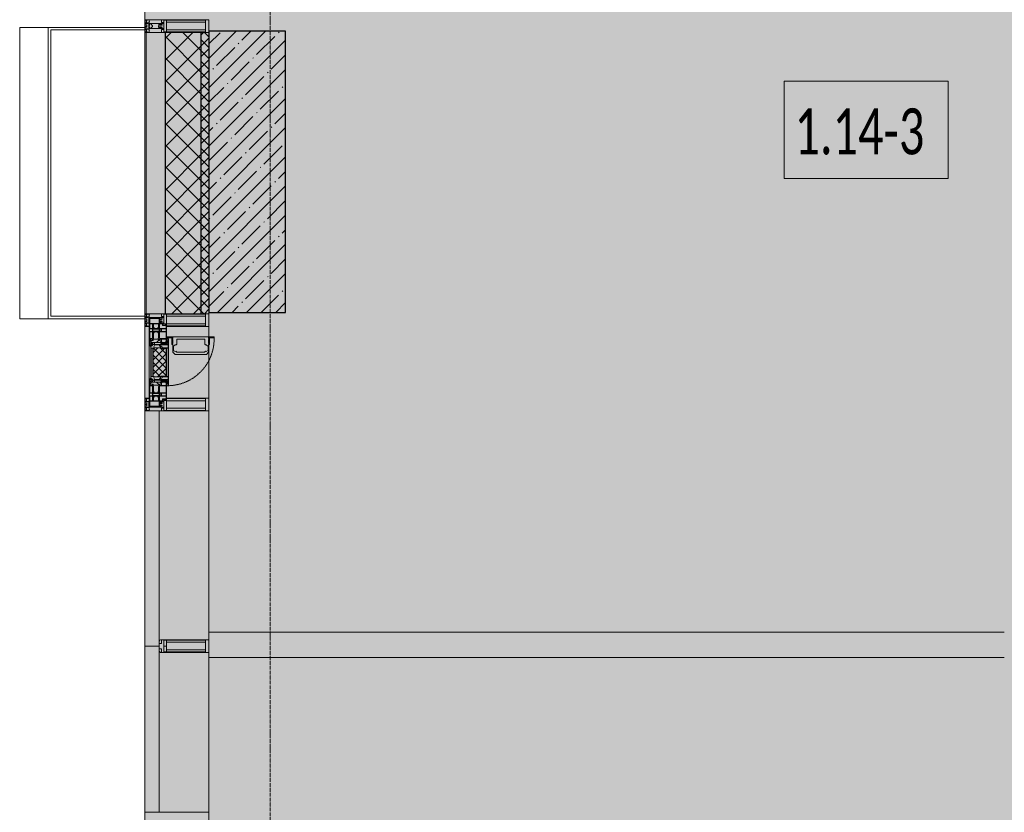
# Model space of a CAD drawing. Header units: millimetres. Extents: x -88210283 to 7466349, y -86687 to 22351.
# Tile 7 of 256: x 34938 to 38788, y -45584 to -42484. Entities that reach past the tile are written whole.
import ezdxf

# ---------------------------------------------------------------- set-up
doc = ezdxf.new("R2010")
doc.units = ezdxf.units.MM
doc.linetypes.add('-D1-02х01', pattern=[3, 2, -1])
doc.linetypes.add('-D1d1-15x02', pattern=[19, 15, -2, 0, -2])
for name, color, linetype, lineweight in [('_0', 7, 'Continuous', 13), ('A-010-A_ROOM', 7, 'Continuous', 18), ('A-200-M_WALL', 7, 'Continuous', 5), ('A-200-M_WALL_INT', 7, 'Continuous', 5), ('A-200-M_WALL_PAT', 7, 'Continuous', 5), ('A-214-M_CURT_WALL', 7, 'Continuous', 5), ('A-215-M_CURT_PANEL', 7, 'Continuous', 5), ('A-280-M_COLUMN', 7, 'Continuous', 5), ('A-314-M_WINDOW', 7, 'Continuous', 5), ('S-280-M_COLUMN', 7, 'Continuous', 5), ('Z-060-M_DETAIL', 7, 'Continuous', 5), ('Оси', 7, 'Continuous', 5)]:
    doc.layers.add(name, color=color, linetype=linetype, lineweight=lineweight)
doc.styles.add('Calibri Light_2', font='Calibri light.ttf', dxfattribs={"width": 0.7, "height": 250})

# ---------------------------------------------------------------- blocks, each defined once
blk = doc.blocks.new('System Panel - A_PAN_Glass-4480912-50_AS_Plan_15')
at = {"layer": 'A-215-M_CURT_PANEL'}
for p, q in [((446, 55), (-460, 55)), ((-460, 55), (-460, 0)), ((460, 0), (460, 55)), ((-460, 0), (460, 0))]:
    blk.add_line(p, q, dxfattribs=at)
blk = doc.blocks.new('Rectangular Mullion - R_StandardFrame_50Wx250H-3737734-50_AS_Plan_15')
at = {"layer": 'A-214-M_CURT_WALL'}
blk.add_line((-500, 4100), (-500, 4965), dxfattribs=at)
blk = doc.blocks.new('Rectangular Mullion - 50Wx250H-V4-50_AS_Plan_15')
at = {"layer": 'Z-060-M_DETAIL'}
for p, q in [((-25, 84), (-25, 250)), ((-25, 250), (0, 250)), ((-23, 237.3), (0, 237.3)), ((-23, 237.3), (-23, 84)), ((-14.9, 84), (-14.9, 237.3)), ((25, 250), (0, 250)), ((23, 237.3), (0, 237.3)), ((14.9, 84), (14.9, 237.3)), ((23, 237.3), (23, 73.6)), ((25, 65.2), (25, 250)), ((0, 84), (-15, 84)), ((0, 84), (23, 84)), ((-0.5, 73.6), (-15, 73.6)), ((-10, 71.3), (-12, 71.3)), ((-10, 57.4), (-10, 71.3)), ((-7, 65.2), (-5.9, 67.3)), ((-7, 65.2), (-7, 57)), ((-4.1, 67.3), (-5.9, 67.3)), ((-4.1, 67.3), (-2.9, 65.1)), ((-2.9, 65.1), (-2.9, 57)), ((0.5, 73.6), (23, 73.6)), ((4.1, 67.3), (2.9, 65.1)), ((2.9, 65.1), (2.9, 57)), ((4.1, 67.3), (5.9, 67.3)), ((7, 65.2), (5.9, 67.3)), ((7, 65.2), (7, 54.7)), ((8.7, 53), (7, 54.7)), ((8.7, 53), (10, 53)), ((10, 71.3), (14, 71.3)), ((10, 53), (10, 71.3)), ((10, 53), (10, 17)), ((14, 71.3), (14, 65.2)), ((14, 65.2), (25, 65.2)), ((-23.8, 14.6), (-25, 14.2)), ((-25, 0), (-25, 14.2)), ((-23.8, 17), (-23.8, 14.6)), ((-22.5, 10.6), (-23.8, 14.6)), ((-22.5, 10.6), (-23.7, 9.9)), ((-23.7, 1.3), (-23.7, 9.9)), ((-23.7, 1.3), (-11.8, 1.3)), ((-23.2, 10.2), (-22.5, 8)), ((-22.5, 8), (-22.5, 4.5)), ((-21.3, 4.5), (-22.5, 4.5)), ((-22.3, 17), (-22.3, 16)), ((-22.3, 16), (-21.3, 16)), ((-19.9, 17), (-21.3, 16)), ((-21.3, 4.5), (-21.3, 6.5)), ((-21.3, 6.5), (-14.2, 6.5)), ((-7.4, 16.6), (-18.4, 16.6)), ((-14.2, 6.5), (-14.2, 4.5)), ((-13.2, 4.5), (-14.2, 4.5)), ((-13.2, 4.5), (-12.2, 7.2)), ((-12.7, 7.6), (-11.3, 11.4)), ((-12.7, 7.6), (-11.8, 6.9)), ((-12.2, 9), (-12.2, 14.8)), ((-12.2, 14.8), (0, 14.8)), ((-11.8, 1.3), (-11.8, 6.9)), ((-10.5, 11.2), (-11.3, 11.4)), ((-10.5, 1.5), (-10.5, 11.2)), ((-4.8, 1.5), (-10.5, 1.5)), ((0, 8), (-4.8, 8)), ((-4.8, 1.5), (-4.8, 8)), ((-2.6, 16.8), (0, 16.8)), ((2.6, 16.8), (0, 16.8)), ((0, 14.8), (0, 16.8)), ((0, 14.8), (0, 16.8)), ((12.2, 14.8), (0, 14.8)), ((0, 0), (0, 8)), ((0, 8), (4.8, 8)), ((0, 0), (0, 8)), ((4.8, 1.5), (4.8, 8)), ((4.8, 1.5), (10.5, 1.5)), ((8.5, 23), (6, 25.5)), ((6, 18), (7.4, 18)), ((7.4, 18), (7.4, 16.6)), ((7.4, 16.6), (18.4, 16.6)), ((7.5, 18.5), (8.5, 18.5)), ((7.5, 17), (7.5, 18.5)), ((10, 17), (7.5, 17)), ((8.5, 18.5), (8.5, 23)), ((10.5, 11.2), (11.3, 11.4)), ((10.5, 1.5), (10.5, 11.2)), ((12.7, 7.6), (11.3, 11.4)), ((12.7, 7.6), (11.8, 6.9)), ((11.8, 1.3), (11.8, 6.9)), ((23.7, 1.3), (11.8, 1.3)), ((12.2, 9), (12.2, 14.8)), ((13.2, 4.5), (12.2, 7.2)), ((13.2, 4.5), (14.2, 4.5)), ((21.3, 6.5), (14.2, 6.5)), ((14.2, 6.5), (14.2, 4.5)), ((18.4, 16.6), (19, 17.6)), ((19, 17.6), (21.3, 16)), ((22.3, 16), (21.3, 16)), ((21.3, 4.5), (21.3, 6.5)), ((21.3, 4.5), (22.5, 4.5)), ((22.3, 17), (22.3, 16)), ((22.3, 17), (23.8, 17)), ((22.5, 10.6), (23.8, 14.6)), ((22.5, 10.6), (23.7, 9.9)), ((23.2, 10.2), (22.5, 8)), ((22.5, 8), (22.5, 4.5)), ((23.7, 1.3), (23.7, 9.9)), ((23.8, 17), (23.8, 14.6)), ((23.8, 14.6), (25, 14.2)), ((25, 0), (25, 14.2)), ((-25, 0), (0, 0)), ((25, 0), (0, 0))]:
    blk.add_line(p, q, dxfattribs=at)
for centre, start, end in [((-0.5, 73.1), 360, 90), ((0.5, 73.1), 90, 180)]:
    blk.add_arc(centre, 0.5, start, end, dxfattribs=at)
blk = doc.blocks.new('Rectangular Mullion - R_StandardFrame_50Wx250H-4482442-50_AS_Plan_15')
at = {"layer": 'A-214-M_CURT_WALL', "lineweight": 9}
for p, q in [((-25, -17), (-25, 0)), ((-25, 0), (25, 0)), ((25, 0), (25, -250)), ((-25, -250), (-25, -84)), ((25, -250), (-25, -250))]:
    blk.add_line(p, q, dxfattribs=at)
blk = doc.blocks.new('A_PAN_Створка - 383мм-V13-50_AS_Plan_15')
at = {"layer": 'A-215-M_CURT_PANEL'}
h = blk.add_hatch(dxfattribs=at)
h.set_pattern_fill('FP_13', color=256, style=0, pattern_type=2)
h.set_pattern_definition([(315, (-5155.019, -750), (14.142136, 14.142136), []), (45, (-5155.019, -750), (-14.142136, 14.142136), [])])
h.paths.add_polyline_path([(-57.2, -60.8), (-54.6, -63.4), (-53.6, -82.7), (54.6, -81.8), (54.6, -63.4), (57.2, -60.8), (57.2, -36.4), (54.9, -34.1), (54.5, -31.8), (-54.5, -31.8), (-54.9, -34.1), (-57.2, -36.4)])
at = {"layer": 'A-314-M_WINDOW'}
for p, q in [((-67.9, -17), (-171, -17)), ((-171, -17), (-171, -57)), ((-171, -18.5), (-153.5, -18.5)), ((-153.5, -18.5), (-152, -20)), ((-152, -20), (-152, -73.5)), ((-150.5, -17), (-150.5, -29.4)), ((-132.4, -18.6), (-150.5, -18.6)), ((-150.5, -29.4), (-132.4, -29.4)), ((-150.5, -33.6), (-150.5, -68)), ((-136.3, -33.6), (-150.5, -33.6)), ((-137.2, -31), (-135.8, -35)), ((-132.5, -31), (-137.2, -31)), ((-132.1, -36.8), (-135.8, -35)), ((-132.5, -31.9), (-133.4, -33.7)), ((-133.4, -33.7), (-130.1, -35.3)), ((-132.5, -31.9), (-132.5, -31)), ((-132.4, -29.4), (-132.4, -18.6)), ((-132.1, -49), (-132.1, -36.8)), ((-131, -18.2), (-131, -29.5)), ((-120.8, -18.2), (-131, -18.2)), ((-131, -29.5), (-120.8, -29.5)), ((-131, -30.9), (-131, -33)), ((-120.8, -30.9), (-131, -30.9)), ((-129.4, -34.6), (-131, -33)), ((-130.1, -35.3), (-129.4, -34.6)), ((-130.1, -35.3), (-130.1, -50.4)), ((-122.4, -34.6), (-120.8, -33)), ((-121.7, -35.3), (-122.4, -34.6)), ((-118.4, -33.7), (-121.7, -35.3)), ((-121.7, -35.3), (-121.7, -50.4)), ((-120.8, -18.2), (-120.8, -29.5)), ((-120.8, -30.9), (-120.8, -33)), ((-119.7, -36.8), (-115.9, -35)), ((-119.7, -49), (-119.7, -36.8)), ((-119.3, -18.6), (-92.5, -18.6)), ((-119.3, -29.4), (-119.3, -18.6)), ((-92.5, -29.4), (-119.3, -29.4)), ((-119.3, -31), (-114.6, -31)), ((-119.3, -31.9), (-119.3, -31)), ((-119.3, -31.9), (-118.4, -33.7)), ((-114.6, -31), (-115.9, -35)), ((-94.1, -33.5), (-115.4, -33.5)), ((-89.9, -35.1), (-94.1, -33.5)), ((-92.5, -18.6), (-92.5, -29.4)), ((-90.8, -18.5), (-90.8, -29.4)), ((-87.3, -18.5), (-90.8, -18.5)), ((-90.8, -29.4), (-85.9, -29.4)), ((-89.9, -32.5), (-89.9, -35.1)), ((-85.9, -32.5), (-89.9, -32.5)), ((-89.9, -35.1), (-89.9, -50.9)), ((-87.3, -20.4), (-87.3, -18.5)), ((-87.3, -20.4), (-87.3, -21.9)), ((-84.8, -20.4), (-87.3, -20.4)), ((-87.3, -21.9), (-85.9, -21.9)), ((-85.9, -18.2), (-85.9, -20.4)), ((-75.9, -18.2), (-85.9, -18.2)), ((-85.9, -21.9), (-85.9, -29.4)), ((-85.9, -29.4), (-85.9, -32.5)), ((-83.4, -20.4), (-84.8, -20.4)), ((-70, -33.8), (-83.4, -20.4)), ((-78, -84), (-78, -23.5)), ((-78, -23.5), (-67.9, -23.5)), ((-78, -36.8), (-70, -36.8)), ((-78, -45.6), (-78, -36.8)), ((-75.9, -21.5), (-75.9, -18.2)), ((-75.9, -21.5), (-75.9, -23.5)), ((-74.9, -21.5), (-75.9, -21.5)), ((-75.9, -23.5), (-73, -23.5)), ((-74.9, -17.9), (-74.9, -21.5)), ((-68.9, -17.9), (-74.9, -17.9)), ((-67.2, -29.3), (-73, -23.5)), ((-61.4, -23.5), (-70, -32.1)), ((-70, -32.1), (-70, -62.5)), ((-70, -36.8), (-70, -33.8)), ((-68.9, -21.5), (-68.9, -17.9)), ((-67.9, -21.5), (-68.9, -21.5)), ((67.9, -17), (-67.9, -17)), ((-61.4, -23.5), (-67.9, -17)), ((-67.9, -17), (-67.9, -23.5)), ((-67.9, -17), (67.9, -17)), ((-67.9, -21.5), (-67.9, -23.5)), ((-67.9, -23.5), (-64.6, -26.8)), ((-67.9, -23.5), (-64.6, -26.8)), ((-64.6, -26.8), (-67.2, -29.3)), ((-64.6, -26.8), (-61.4, -23.5)), ((61.4, -23.5), (-61.4, -23.5)), ((67.9, -17), (61.4, -23.5)), ((70, -32.1), (61.4, -23.5)), ((61.4, -23.5), (64.6, -26.8)), ((67.9, -23.5), (64.6, -26.8)), ((64.6, -26.8), (67.9, -23.5)), ((64.6, -26.8), (67.2, -29.3)), ((67.2, -29.3), (73, -23.5)), ((67.9, -23.5), (67.9, -17)), ((171, -17), (67.9, -17)), ((67.9, -21.5), (67.9, -23.5)), ((67.9, -21.5), (68.9, -21.5)), ((67.9, -23.5), (78, -23.5)), ((68.9, -17.9), (74.9, -17.9)), ((68.9, -21.5), (68.9, -17.9)), ((70, -33.8), (83.4, -20.4)), ((70, -62.5), (70, -32.1)), ((70, -36.8), (70, -33.8)), ((78, -36.8), (70, -36.8)), ((75.9, -23.5), (73, -23.5)), ((74.9, -17.9), (74.9, -21.5)), ((74.9, -21.5), (75.9, -21.5)), ((75.9, -18.2), (85.9, -18.2)), ((75.9, -21.5), (75.9, -18.2)), ((75.9, -21.5), (75.9, -23.5)), ((78, -23.5), (78, -84)), ((78, -45.6), (78, -36.8)), ((83.4, -20.4), (84.8, -20.4)), ((84.8, -20.4), (87.3, -20.4)), ((85.9, -18.2), (85.9, -20.4)), ((85.9, -21.9), (85.9, -29.4)), ((87.3, -21.9), (85.9, -21.9)), ((85.9, -29.4), (85.9, -32.5)), ((90.8, -29.4), (85.9, -29.4)), ((85.9, -32.5), (89.9, -32.5)), ((87.3, -18.5), (90.8, -18.5)), ((87.3, -20.4), (87.3, -18.5)), ((87.3, -20.4), (87.3, -21.9)), ((89.9, -32.5), (89.9, -35.1)), ((89.9, -35.1), (94.1, -33.5)), ((89.9, -35.1), (89.9, -50.9)), ((90.8, -18.5), (90.8, -29.4)), ((92.5, -18.6), (92.5, -29.4)), ((119.3, -18.6), (92.5, -18.6)), ((92.5, -29.4), (119.3, -29.4)), ((94.1, -33.5), (115.4, -33.5)), ((114.6, -31), (115.9, -35)), ((119.3, -31), (114.6, -31)), ((119.7, -36.8), (115.9, -35)), ((119.3, -31.9), (118.4, -33.7)), ((118.4, -33.7), (121.7, -35.3)), ((119.3, -29.4), (119.3, -18.6)), ((119.3, -31.9), (119.3, -31)), ((119.7, -49), (119.7, -36.8)), ((120.8, -18.2), (120.8, -29.5)), ((120.8, -18.2), (131, -18.2)), ((131, -29.5), (120.8, -29.5)), ((120.8, -30.9), (120.8, -33)), ((120.8, -30.9), (131, -30.9)), ((122.4, -34.6), (120.8, -33)), ((121.7, -35.3), (122.4, -34.6)), ((121.7, -35.3), (121.7, -50.4)), ((129.4, -34.6), (131, -33)), ((130.1, -35.3), (129.4, -34.6)), ((133.4, -33.7), (130.1, -35.3)), ((130.1, -35.3), (130.1, -50.4)), ((131, -18.2), (131, -29.5)), ((131, -30.9), (131, -33)), ((132.1, -36.8), (135.8, -35)), ((132.1, -49), (132.1, -36.8)), ((132.4, -18.6), (150.5, -18.6)), ((132.4, -29.4), (132.4, -18.6)), ((150.5, -29.4), (132.4, -29.4)), ((132.5, -31), (137.2, -31)), ((132.5, -31.9), (132.5, -31)), ((132.5, -31.9), (133.4, -33.7)), ((137.2, -31), (135.8, -35)), ((136.3, -33.6), (150.5, -33.6)), ((150.5, -17), (150.5, -29.4)), ((150.5, -33.6), (150.5, -68)), ((153.5, -18.5), (152, -20)), ((152, -20), (152, -73.5)), ((171, -18.5), (153.5, -18.5)), ((171, -57), (171, -17)), ((-171, -55.5), (-152, -55.5)), ((-171, -57), (-156, -57)), ((-153, -60), (-153, -73.5)), ((-153, -73.5), (-150, -73.5)), ((-136.4, -52.4), (-150.5, -52.4)), ((-150.5, -56.6), (-132.4, -56.6)), ((-150.5, -68), (-143.5, -68)), ((-150.5, -69.5), (-150.5, -73.5)), ((-145, -69.5), (-150.5, -69.5)), ((-150, -73.5), (-150, -84)), ((-145, -69.5), (-145, -79.5)), ((-143.5, -68), (-143.5, -81)), ((-137.2, -54.8), (-135.8, -50.8)), ((-132.5, -54.8), (-137.2, -54.8)), ((-132.1, -49), (-135.8, -50.8)), ((-133.4, -52), (-130.1, -50.4)), ((-132.5, -53.8), (-133.4, -52)), ((-132.5, -53.8), (-132.5, -54.8)), ((-132.4, -56.6), (-132.4, -82.5)), ((-129.4, -51.1), (-131, -52.7)), ((-131, -55.1), (-131, -52.7)), ((-120.8, -55.1), (-131, -55.1)), ((-131, -56.5), (-131, -62.6)), ((-131, -56.5), (-120.8, -56.5)), ((-120.8, -62.6), (-131, -62.6)), ((-131, -64.6), (-120.8, -64.6)), ((-131, -82.5), (-131, -64.6)), ((-130.1, -50.4), (-129.4, -51.1)), ((-121.7, -50.4), (-122.4, -51.1)), ((-122.4, -51.1), (-120.8, -52.7)), ((-118.4, -52), (-121.7, -50.4)), ((-120.8, -55.1), (-120.8, -52.7)), ((-120.8, -56.5), (-120.8, -62.6)), ((-120.8, -82.5), (-120.8, -64.6)), ((-119.7, -49), (-115.9, -50.8)), ((-119.3, -53.8), (-118.4, -52)), ((-119.3, -53.8), (-119.3, -54.8)), ((-119.3, -54.8), (-114.6, -54.8)), ((-119.3, -56.6), (-119.3, -82.5)), ((-92.5, -56.6), (-119.3, -56.6)), ((-114.6, -54.8), (-115.9, -50.8)), ((-94.1, -52.5), (-115.3, -52.5)), ((-89.9, -50.9), (-94.1, -52.5)), ((-92.5, -56.6), (-92.5, -82.5)), ((-90.8, -56.6), (-85.9, -56.6)), ((-90.8, -62.7), (-90.8, -56.6)), ((-80.4, -62.7), (-90.8, -62.7)), ((-90.8, -64.6), (-90.8, -82.5)), ((-80.1, -64.6), (-90.8, -64.6)), ((-89.9, -52.2), (-89.9, -50.9)), ((-89.9, -52.2), (-88.6, -53.5)), ((-85.9, -53.5), (-88.6, -53.5)), ((-85.9, -53.5), (-78, -45.6)), ((-85.9, -56.6), (-85.9, -53.5)), ((-80.4, -61.1), (-80.4, -62.7)), ((-78, -61.1), (-80.4, -61.1)), ((-80.1, -66.1), (-80.1, -64.6)), ((-78, -66.1), (-80.1, -66.1)), ((-78, -66.1), (-78, -61.1)), ((-70, -62.5), (-73.9, -62.5)), ((-73.9, -62.5), (-73.9, -87.5)), ((73.9, -62.5), (70, -62.5)), ((73.9, -87.5), (73.9, -62.5)), ((85.9, -53.5), (78, -45.6)), ((78, -61.1), (80.4, -61.1)), ((78, -66.1), (78, -61.1)), ((78, -66.1), (80.1, -66.1)), ((80.1, -64.6), (90.8, -64.6)), ((80.1, -66.1), (80.1, -64.6)), ((80.4, -61.1), (80.4, -62.7)), ((80.4, -62.7), (90.8, -62.7)), ((85.9, -53.5), (88.6, -53.5)), ((85.9, -56.6), (85.9, -53.5)), ((90.8, -56.6), (85.9, -56.6)), ((89.9, -52.2), (88.6, -53.5)), ((89.9, -50.9), (94.1, -52.5)), ((89.9, -52.2), (89.9, -50.9)), ((90.8, -62.7), (90.8, -56.6)), ((90.8, -64.6), (90.8, -82.5)), ((92.5, -56.6), (119.3, -56.6)), ((92.5, -56.6), (92.5, -82.5)), ((94.1, -52.5), (115.3, -52.5)), ((114.6, -54.8), (115.9, -50.8)), ((119.3, -54.8), (114.6, -54.8)), ((119.7, -49), (115.9, -50.8)), ((118.4, -52), (121.7, -50.4)), ((119.3, -53.8), (118.4, -52)), ((119.3, -53.8), (119.3, -54.8)), ((119.3, -56.6), (119.3, -82.5)), ((122.4, -51.1), (120.8, -52.7)), ((120.8, -55.1), (120.8, -52.7)), ((120.8, -55.1), (131, -55.1)), ((120.8, -56.5), (120.8, -62.6)), ((131, -56.5), (120.8, -56.5)), ((120.8, -62.6), (131, -62.6)), ((120.8, -82.5), (120.8, -64.6)), ((131, -64.6), (120.8, -64.6)), ((121.7, -50.4), (122.4, -51.1)), ((130.1, -50.4), (129.4, -51.1)), ((129.4, -51.1), (131, -52.7)), ((133.4, -52), (130.1, -50.4)), ((131, -55.1), (131, -52.7)), ((131, -56.5), (131, -62.6)), ((131, -82.5), (131, -64.6)), ((132.1, -49), (135.8, -50.8)), ((150.5, -56.6), (132.4, -56.6)), ((132.4, -56.6), (132.4, -82.5)), ((132.5, -53.8), (133.4, -52)), ((132.5, -53.8), (132.5, -54.8)), ((132.5, -54.8), (137.2, -54.8)), ((137.2, -54.8), (135.8, -50.8)), ((136.4, -52.4), (150.5, -52.4)), ((143.5, -68), (143.5, -81)), ((150.5, -68), (143.5, -68)), ((145, -69.5), (150.5, -69.5)), ((145, -69.5), (145, -79.5)), ((150, -84), (150, -73.5)), ((150, -73.5), (153, -73.5)), ((150.5, -69.5), (150.5, -73.5)), ((171, -55.5), (152, -55.5)), ((153, -73.5), (153, -60)), ((156, -57), (171, -57)), ((-150, -84), (-78, -84)), ((-148.5, -81), (-148.5, -82.5)), ((-143.5, -81), (-148.5, -81)), ((-148.5, -82.5), (-132.4, -82.5)), ((-131, -82.5), (-120.8, -82.5)), ((-119.3, -82.5), (-92.5, -82.5)), ((-73.9, -87.5), (-91.5, -87.5)), ((-91.5, -87.5), (-91.5, -92)), ((-91.5, -92), (91.5, -92)), ((-90.8, -82.5), (-79.5, -82.5)), ((-78, -84), (-85, -84)), ((-85, -84), (-85, -87.5)), ((-85, -87.5), (-78, -87.5)), ((-79.5, -80.6), (-78, -80.6)), ((-79.5, -82.5), (-79.5, -80.6)), ((-78, -87.5), (-78, -84)), ((-78, -84), (-73.9, -84)), ((73.9, -84), (78, -84)), ((91.5, -87.5), (73.9, -87.5)), ((79.5, -80.6), (78, -80.6)), ((78, -87.5), (78, -84)), ((78, -84), (85, -84)), ((78, -84), (150, -84)), ((85, -87.5), (78, -87.5)), ((79.5, -82.5), (79.5, -80.6)), ((90.8, -82.5), (79.5, -82.5)), ((85, -84), (85, -87.5)), ((91.5, -92), (91.5, -87.5)), ((119.3, -82.5), (92.5, -82.5)), ((131, -82.5), (120.8, -82.5)), ((148.5, -82.5), (132.4, -82.5)), ((143.5, -81), (148.5, -81)), ((148.5, -81), (148.5, -82.5))]:
    blk.add_line(p, q, dxfattribs=at)
for centre, start, end in [((-156, -60), 0, 90), ((156, -60), 90, 180)]:
    blk.add_arc(centre, 3, start, end, dxfattribs=at)
at = {"layer": 'A-314-M_WINDOW', "linetype": '-D1-02х01'}
blk.add_arc((91.4, -87.5), 183, 181.4091, 271.1445, dxfattribs=at)
at = {"layer": 'Z-060-M_DETAIL'}
for p, q in [((-70, -32.1), (-61.4, -23.5)), ((-70, -62.5), (-70, -32.1)), ((-67.8, -38.3), (-65.7, -37.4)), ((-67.8, -55.7), (-67.8, -38.3)), ((-65.7, -37.4), (-60.8, -34.7)), ((61.4, -23.5), (-61.4, -23.5)), ((-60.8, -34.7), (-57.3, -35.9)), ((-55.2, -33.8), (-57.3, -35.9)), ((-54.9, -34.1), (-57.2, -36.4)), ((-57.2, -36.4), (-57.2, -60.8)), ((-55.2, -33.8), (-54.8, -31.5)), ((-54.9, -25.8), (-53.9, -24.8)), ((-54.9, -29.5), (-54.9, -25.8)), ((-53.9, -30.5), (-54.9, -29.5)), ((-54.5, -31.8), (-54.9, -34.1)), ((0, -31.5), (-54.8, -31.5)), ((54.5, -31.8), (-54.5, -31.8)), ((-53.9, -24.8), (53.9, -24.8)), ((53.9, -30.5), (-53.9, -30.5)), ((0, -31.5), (54.8, -31.5)), ((54.9, -25.8), (53.9, -24.8)), ((53.9, -30.5), (54.9, -29.5)), ((54.9, -34.1), (54.5, -31.8)), ((55.2, -33.8), (54.8, -31.5)), ((54.9, -29.5), (54.9, -25.8)), ((57.2, -36.4), (54.9, -34.1)), ((55.2, -33.8), (57.3, -35.9)), ((57.2, -60.8), (57.2, -36.4)), ((60.8, -34.7), (57.3, -35.9)), ((65.7, -37.4), (60.8, -34.7)), ((70, -32.1), (61.4, -23.5)), ((67.8, -38.3), (65.7, -37.4)), ((67.8, -55.7), (67.8, -38.3)), ((70, -62.5), (70, -32.1)), ((-73.9, -62.5), (-70, -62.5)), ((-73.9, -87.5), (-73.9, -62.5)), ((-69.4, -66.5), (-73.9, -66.5)), ((-69.4, -81.5), (-69.4, -66.5)), ((-61.7, -62.5), (-67.9, -62.5)), ((-67.9, -62.5), (-67.9, -89.3)), ((-66, -56.5), (-67.8, -55.7)), ((-66, -56.5), (-62, -59.1)), ((-62, -59.1), (-60.7, -61)), ((-61.7, -64.9), (-61.7, -62.5)), ((-60.1, -67.7), (-61.7, -64.9)), ((-60.7, -61), (-57.4, -61)), ((-56.4, -67.7), (-60.1, -67.7)), ((-57.4, -61), (-54.9, -63.5)), ((-57.2, -60.8), (-54.6, -63.4)), ((-56.4, -89.4), (-56.4, -67.7)), ((-54.9, -63.5), (-54.9, -81.9)), ((-54.6, -63.4), (-54.6, -81.8)), ((54.6, -63.4), (57.2, -60.8)), ((54.6, -81.8), (54.6, -63.4)), ((57.4, -61), (54.9, -63.5)), ((54.9, -63.5), (54.9, -81.9)), ((56.4, -67.7), (60.1, -67.7)), ((56.4, -89.4), (56.4, -67.7)), ((60.7, -61), (57.4, -61)), ((60.1, -67.7), (61.7, -64.9)), ((62, -59.1), (60.7, -61)), ((61.7, -62.5), (67.9, -62.5)), ((61.7, -64.9), (61.7, -62.5)), ((66, -56.5), (62, -59.1)), ((66, -56.5), (67.8, -55.7)), ((67.9, -62.5), (67.9, -89.3)), ((69.4, -66.5), (73.9, -66.5)), ((69.4, -81.5), (69.4, -66.5)), ((73.9, -62.5), (70, -62.5)), ((73.9, -87.5), (73.9, -62.5)), ((-91.5, -87.5), (-73.9, -87.5)), ((-91.5, -92), (-91.5, -87.5)), ((-91.5, -92), (91.5, -92)), ((-83.4, -90.3), (-83.4, -87.5)), ((-83.4, -90.3), (-69.4, -90.3)), ((-73.9, -81.5), (-69.4, -81.5)), ((-69.4, -85.5), (-73.9, -85.5)), ((-69.4, -90.3), (-69.4, -85.5)), ((-67.9, -89.3), (-66.9, -90.3)), ((-66.9, -90.3), (-57.4, -90.3)), ((-57.4, -90.3), (-56.4, -89.4)), ((-54.9, -81.9), (-53.8, -83)), ((-54.9, -85.6), (-53.9, -84.6)), ((-54.9, -89.3), (-54.9, -85.6)), ((-53.9, -90.3), (-54.9, -89.3)), ((-54.6, -81.8), (-53.6, -82.7)), ((-53.9, -84.6), (53.9, -84.6)), ((53.9, -90.3), (-53.9, -90.3)), ((53.8, -83), (-53.8, -83)), ((-53.6, -82.7), (53.6, -82.7)), ((53.6, -82.7), (54.6, -81.8)), ((54.9, -81.9), (53.8, -83)), ((54.9, -85.6), (53.9, -84.6)), ((53.9, -90.3), (54.9, -89.3)), ((54.9, -89.3), (54.9, -85.6)), ((57.4, -90.3), (56.4, -89.4)), ((66.9, -90.3), (57.4, -90.3)), ((67.9, -89.3), (66.9, -90.3)), ((73.9, -81.5), (69.4, -81.5)), ((69.4, -85.5), (73.9, -85.5)), ((69.4, -90.3), (69.4, -85.5)), ((83.4, -90.3), (69.4, -90.3)), ((91.5, -87.5), (73.9, -87.5)), ((83.4, -90.3), (83.4, -87.5)), ((91.5, -92), (91.5, -87.5))]:
    blk.add_line(p, q, dxfattribs=at)
at = {"layer": 'Z-060-M_DETAIL', "color": 9, "true_color": 0xc8c8c8}
for p, q in [((39.7, -109), (31.1, -117.6)), ((70.1, -109), (39.7, -109)), ((45, -113.3), (42.3, -118.2)), ((45.9, -111.2), (45, -113.3)), ((63.3, -111.2), (45.9, -111.2)), ((64.1, -113), (63.3, -111.2)), ((64.1, -113), (66.7, -117)), ((70.1, -105.1), (70.1, -109)), ((95.1, -105.1), (70.1, -105.1)), ((74.1, -109.6), (74.1, -105.1)), ((89.1, -109.6), (74.1, -109.6)), ((89.1, -105.1), (89.1, -109.6)), ((93.1, -109.6), (93.1, -105.1)), ((97.9, -109.6), (93.1, -109.6)), ((95.1, -87.5), (95.1, -105.1)), ((99.6, -87.5), (95.1, -87.5)), ((97.9, -95.6), (95.1, -95.6)), ((97.9, -95.6), (97.9, -109.6)), ((99.6, -270.5), (99.6, -87.5)), ((31.1, -117.6), (31.1, -240.4)), ((41.4, -123.8), (39.1, -124.2)), ((39.1, -179), (39.1, -124.2)), ((41.4, -123.8), (43.5, -121.7)), ((42.3, -118.2), (43.5, -121.7)), ((66.7, -117), (68.6, -118.3)), ((68.6, -118.3), (68.6, -121.6)), ((68.6, -121.6), (71.1, -124.1)), ((71.1, -124.1), (89.5, -124.1)), ((89.5, -124.1), (90.6, -125.2)), ((90.6, -125.2), (90.6, -232.8)), ((39.1, -179), (39.1, -233.8)), ((39.7, -249), (31.1, -240.4)), ((41.4, -234.2), (39.1, -233.8)), ((70.1, -249), (39.7, -249)), ((41.4, -234.2), (43.5, -236.3)), ((42.3, -239.8), (43.5, -236.3)), ((45, -244.7), (42.3, -239.8)), ((45.9, -246.8), (45, -244.7)), ((63.3, -246.8), (45.9, -246.8)), ((64.1, -245), (63.3, -246.8)), ((64.1, -245), (66.7, -241)), ((66.7, -241), (68.6, -239.7)), ((68.6, -236.4), (71.1, -233.9)), ((68.6, -239.7), (68.6, -236.4)), ((70.1, -252.9), (70.1, -249)), ((95.1, -252.9), (70.1, -252.9)), ((71.1, -233.9), (89.5, -233.9)), ((74.1, -248.4), (74.1, -252.9)), ((89.1, -248.4), (74.1, -248.4)), ((89.1, -252.9), (89.1, -248.4)), ((89.5, -233.9), (90.6, -232.8)), ((93.1, -248.4), (93.1, -252.9)), ((97.9, -248.4), (93.1, -248.4)), ((95.1, -270.5), (95.1, -252.9)), ((97.9, -262.4), (95.1, -262.4)), ((97.9, -262.4), (97.9, -248.4)), ((99.6, -270.5), (95.1, -270.5))]:
    blk.add_line(p, q, dxfattribs=at)
blk = doc.blocks.new('Rectangular Mullion - 50Wx250H-2623690-50_AS_Plan_15')
at = {"layer": 'Z-060-M_DETAIL'}
for p, q in [((-25, 65.2), (-25, 250)), ((-25, 250), (0, 250)), ((-23, 237.3), (0, 237.3)), ((-23, 237.3), (-23, 73.6)), ((-14.9, 84), (-14.9, 237.3)), ((25, 250), (0, 250)), ((23, 237.3), (0, 237.3)), ((14.9, 84), (14.9, 237.3)), ((23, 237.3), (23, 84)), ((25, 84), (25, 250)), ((0, 84), (-23, 84)), ((0, 84), (15, 84)), ((-14, 65.2), (-25, 65.2)), ((-0.5, 73.6), (-23, 73.6)), ((-14, 71.3), (-14, 65.2)), ((-10, 71.3), (-14, 71.3)), ((-10, 53), (-10, 71.3)), ((-8.7, 53), (-10, 53)), ((-10, 53), (-10, 17)), ((-8.7, 53), (-7, 54.7)), ((-7, 65.2), (-5.9, 67.3)), ((-7, 65.2), (-7, 54.7)), ((-4.1, 67.3), (-5.9, 67.3)), ((-4.1, 67.3), (-2.9, 65.1)), ((-2.9, 65.1), (-2.9, 57)), ((0.5, 73.6), (15, 73.6)), ((4.1, 67.3), (2.9, 65.1)), ((2.9, 65.1), (2.9, 57)), ((4.1, 67.3), (5.9, 67.3)), ((7, 65.2), (5.9, 67.3)), ((7, 65.2), (7, 57)), ((10, 71.3), (12, 71.3)), ((10, 57.4), (10, 71.3)), ((-23.8, 14.6), (-25, 14.2)), ((-25, 0), (-25, 14.2)), ((-22.3, 17), (-23.8, 17)), ((-23.8, 17), (-23.8, 14.6)), ((-22.5, 10.6), (-23.8, 14.6)), ((-22.5, 10.6), (-23.7, 9.9)), ((-23.7, 1.3), (-23.7, 9.9)), ((-23.7, 1.3), (-11.8, 1.3)), ((-23.2, 10.2), (-22.5, 8)), ((-22.5, 8), (-22.5, 4.5)), ((-21.3, 4.5), (-22.5, 4.5)), ((-22.3, 17), (-22.3, 16)), ((-22.3, 16), (-21.3, 16)), ((-19, 17.6), (-21.3, 16)), ((-21.3, 4.5), (-21.3, 6.5)), ((-21.3, 6.5), (-14.2, 6.5)), ((-18.4, 16.6), (-19, 17.6)), ((-7.4, 16.6), (-18.4, 16.6)), ((-14.2, 6.5), (-14.2, 4.5)), ((-13.2, 4.5), (-14.2, 4.5)), ((-13.2, 4.5), (-12.2, 7.2)), ((-12.7, 7.6), (-11.3, 11.4)), ((-12.7, 7.6), (-11.8, 6.9)), ((-12.2, 9), (-12.2, 14.8)), ((-12.2, 14.8), (0, 14.8)), ((-11.8, 1.3), (-11.8, 6.9)), ((-10.5, 11.2), (-11.3, 11.4)), ((-10.5, 1.5), (-10.5, 11.2)), ((-4.8, 1.5), (-10.5, 1.5)), ((-10, 17), (-7.5, 17)), ((-8.5, 23), (-6, 25.5)), ((-8.5, 18.5), (-8.5, 23)), ((-7.5, 18.5), (-8.5, 18.5)), ((-7.5, 17), (-7.5, 18.5)), ((-7.4, 18), (-7.4, 16.6)), ((-6, 18), (-7.4, 18)), ((0, 8), (-4.8, 8)), ((-4.8, 1.5), (-4.8, 8)), ((-2.6, 16.8), (0, 16.8)), ((2.6, 16.8), (0, 16.8)), ((0, 14.8), (0, 16.8)), ((0, 14.8), (0, 16.8)), ((12.2, 14.8), (0, 14.8)), ((0, 0), (0, 8)), ((0, 8), (4.8, 8)), ((0, 0), (0, 8)), ((4.8, 1.5), (4.8, 8)), ((4.8, 1.5), (10.5, 1.5)), ((7.4, 16.6), (18.4, 16.6)), ((10.5, 11.2), (11.3, 11.4)), ((10.5, 1.5), (10.5, 11.2)), ((12.7, 7.6), (11.3, 11.4)), ((12.7, 7.6), (11.8, 6.9)), ((11.8, 1.3), (11.8, 6.9)), ((23.7, 1.3), (11.8, 1.3)), ((12.2, 9), (12.2, 14.8)), ((13.2, 4.5), (12.2, 7.2)), ((13.2, 4.5), (14.2, 4.5)), ((21.3, 6.5), (14.2, 6.5)), ((14.2, 6.5), (14.2, 4.5)), ((19.9, 17), (21.3, 16)), ((22.3, 16), (21.3, 16)), ((21.3, 4.5), (21.3, 6.5)), ((21.3, 4.5), (22.5, 4.5)), ((22.3, 17), (22.3, 16)), ((22.5, 10.6), (23.8, 14.6)), ((22.5, 10.6), (23.7, 9.9)), ((23.2, 10.2), (22.5, 8)), ((22.5, 8), (22.5, 4.5)), ((23.7, 1.3), (23.7, 9.9)), ((23.8, 17), (23.8, 14.6)), ((23.8, 14.6), (25, 14.2)), ((25, 0), (25, 14.2)), ((-25, 0), (0, 0)), ((25, 0), (0, 0))]:
    blk.add_line(p, q, dxfattribs=at)
for centre, start, end in [((-0.5, 73.1), 360, 90), ((0.5, 73.1), 90, 180)]:
    blk.add_arc(centre, 0.5, start, end, dxfattribs=at)
blk = doc.blocks.new('Rectangular Mullion - R_StandardFrame_50Wx250H-V14-50_AS_Plan_15')
at = {"layer": 'A-214-M_CURT_WALL', "lineweight": 9}
for p, q in [((-25, -250), (-25, 0)), ((-25, 0), (25, 0)), ((25, 0), (25, -17)), ((25, -84), (25, -250)), ((25, -250), (-25, -250))]:
    blk.add_line(p, q, dxfattribs=at)
blk = doc.blocks.new('Rectangular Mullion - R_StandardFrame_50Wx250H-3735685-50_AS_Plan_15')
at = {"layer": 'A-214-M_CURT_WALL'}
for p, q in [((-750, 5295), (-750, 5015)), ((-500, 5295), (-500, 5254.6)), ((-500, 5225.1), (-500, 5015))]:
    blk.add_line(p, q, dxfattribs=at)
blk = doc.blocks.new('Rectangular Mullion - R_StandardFrame_50Wx250H-4298506-50_AS_Plan_15')
at = {"layer": 'A-214-M_CURT_WALL', "lineweight": 9}
for p, q in [((-25, -250), (-25, 0)), ((-25, 0), (25, 0)), ((25, 0), (25, -250)), ((25, -250), (-25, -250))]:
    blk.add_line(p, q, dxfattribs=at)
blk = doc.blocks.new('Rectangular Mullion - 50Wx250H-V6-50_AS_Plan_15')
at = {"layer": 'Z-060-M_DETAIL'}
for p, q in [((-25, 65.2), (-25, 250)), ((-25, 250), (0, 250)), ((-23, 237.3), (0, 237.3)), ((-23, 237.3), (-23, 73.6)), ((-14.9, 84), (-14.9, 237.3)), ((25, 250), (0, 250)), ((23, 237.3), (0, 237.3)), ((14.9, 84), (14.9, 237.3)), ((23, 237.3), (23, 73.6)), ((25, 65.2), (25, 250)), ((0, 84), (-23, 84)), ((0, 84), (23, 84)), ((-14, 65.2), (-25, 65.2)), ((-0.5, 73.6), (-23, 73.6)), ((-14, 71.3), (-14, 65.2)), ((-10, 71.3), (-14, 71.3)), ((-10, 53), (-10, 71.3)), ((-8.7, 53), (-10, 53)), ((-10, 53), (-10, 17)), ((-8.7, 53), (-7, 54.7)), ((-7, 65.2), (-5.9, 67.3)), ((-7, 65.2), (-7, 54.7)), ((-4.1, 67.3), (-5.9, 67.3)), ((-4.1, 67.3), (-2.9, 65.1)), ((-2.9, 65.1), (-2.9, 54.6)), ((-1.3, 53), (-2.9, 54.6)), ((0, 53), (-1.3, 53)), ((0, 53), (1.3, 53)), ((0.5, 73.6), (23, 73.6)), ((1.3, 53), (2.9, 54.6)), ((4.1, 67.3), (2.9, 65.1)), ((2.9, 65.1), (2.9, 54.6)), ((4.1, 67.3), (5.9, 67.3)), ((7, 65.2), (5.9, 67.3)), ((7, 65.2), (7, 54.7)), ((8.7, 53), (7, 54.7)), ((8.7, 53), (10, 53)), ((10, 71.3), (14, 71.3)), ((10, 53), (10, 71.3)), ((10, 53), (10, 17)), ((14, 71.3), (14, 65.2)), ((14, 65.2), (25, 65.2)), ((-23.8, 14.6), (-25, 14.2)), ((-25, 0), (-25, 14.2)), ((-22.3, 17), (-23.8, 17)), ((-23.8, 17), (-23.8, 14.6)), ((-22.5, 10.6), (-23.8, 14.6)), ((-22.5, 10.6), (-23.7, 9.9)), ((-23.7, 1.3), (-23.7, 9.9)), ((-23.7, 1.3), (-11.8, 1.3)), ((-23.2, 10.2), (-22.5, 8)), ((-22.5, 8), (-22.5, 4.5)), ((-21.3, 4.5), (-22.5, 4.5)), ((-22.3, 17), (-22.3, 16)), ((-22.3, 16), (-21.3, 16)), ((-19, 17.6), (-21.3, 16)), ((-21.3, 4.5), (-21.3, 6.5)), ((-21.3, 6.5), (-14.2, 6.5)), ((-18.4, 16.6), (-19, 17.6)), ((-7.4, 16.6), (-18.4, 16.6)), ((-14.2, 6.5), (-14.2, 4.5)), ((-13.2, 4.5), (-14.2, 4.5)), ((-13.2, 4.5), (-12.2, 7.2)), ((-12.7, 7.6), (-11.3, 11.4)), ((-12.7, 7.6), (-11.8, 6.9)), ((-12.2, 9), (-12.2, 14.8)), ((-12.2, 14.8), (0, 14.8)), ((-11.8, 1.3), (-11.8, 6.9)), ((-10.5, 11.2), (-11.3, 11.4)), ((-10.5, 1.5), (-10.5, 11.2)), ((-4.8, 1.5), (-10.5, 1.5)), ((-10, 17), (-7.5, 17)), ((-8.5, 23), (-1.5, 30)), ((-8.5, 18.5), (-8.5, 23)), ((-7.5, 18.5), (-8.5, 18.5)), ((-7.5, 17), (-7.5, 18.5)), ((-7.4, 18), (-7.4, 16.6)), ((-2.6, 18), (-7.4, 18)), ((0, 8), (-4.8, 8)), ((-4.8, 1.5), (-4.8, 8)), ((-2.6, 18), (-2.6, 16.8)), ((-2.6, 16.8), (0, 16.8)), ((-1.5, 30), (0, 30)), ((1.5, 30), (0, 30)), ((2.6, 16.8), (0, 16.8)), ((0, 14.8), (0, 16.8)), ((0, 14.8), (0, 16.8)), ((12.2, 14.8), (0, 14.8)), ((0, 0), (0, 8)), ((0, 8), (4.8, 8)), ((0, 0), (0, 8)), ((8.5, 23), (1.5, 30)), ((2.6, 18), (2.6, 16.8)), ((2.6, 18), (7.4, 18)), ((4.8, 1.5), (4.8, 8)), ((4.8, 1.5), (10.5, 1.5)), ((7.4, 18), (7.4, 16.6)), ((7.4, 16.6), (18.4, 16.6)), ((7.5, 18.5), (8.5, 18.5)), ((7.5, 17), (7.5, 18.5)), ((10, 17), (7.5, 17)), ((8.5, 18.5), (8.5, 23)), ((10.5, 11.2), (11.3, 11.4)), ((10.5, 1.5), (10.5, 11.2)), ((12.7, 7.6), (11.3, 11.4)), ((12.7, 7.6), (11.8, 6.9)), ((11.8, 1.3), (11.8, 6.9)), ((23.7, 1.3), (11.8, 1.3)), ((12.2, 9), (12.2, 14.8)), ((13.2, 4.5), (12.2, 7.2)), ((13.2, 4.5), (14.2, 4.5)), ((21.3, 6.5), (14.2, 6.5)), ((14.2, 6.5), (14.2, 4.5)), ((18.4, 16.6), (19, 17.6)), ((19, 17.6), (21.3, 16)), ((22.3, 16), (21.3, 16)), ((21.3, 4.5), (21.3, 6.5)), ((21.3, 4.5), (22.5, 4.5)), ((22.3, 17), (22.3, 16)), ((22.3, 17), (23.8, 17)), ((22.5, 10.6), (23.8, 14.6)), ((22.5, 10.6), (23.7, 9.9)), ((23.2, 10.2), (22.5, 8)), ((22.5, 8), (22.5, 4.5)), ((23.7, 1.3), (23.7, 9.9)), ((23.8, 17), (23.8, 14.6)), ((23.8, 14.6), (25, 14.2)), ((25, 0), (25, 14.2)), ((-25, 0), (0, 0)), ((25, 0), (0, 0))]:
    blk.add_line(p, q, dxfattribs=at)
for centre, start, end in [((-0.5, 73.1), 360, 90), ((0.5, 73.1), 90, 180)]:
    blk.add_arc(centre, 0.5, start, end, dxfattribs=at)
blk = doc.blocks.new('System Panel - A_PAN_Glass-4481222-50_AS_Plan_15')
at = {"layer": 'A-215-M_CURT_PANEL'}
for p, q in [((-325, 55), (-325, 0)), ((325, 55), (-311, 55)), ((325, 0), (325, 55)), ((-325, 0), (325, 0))]:
    blk.add_line(p, q, dxfattribs=at)
blk = doc.blocks.new('Rectangular Mullion - R_StandardFrame_50Wx250H-3561835-50_AS_Plan_15')
at = {"layer": 'A-214-M_CURT_WALL'}
blk.add_line((-500, 3395), (-500, 4000), dxfattribs=at)
blk = doc.blocks.new('Rectangular Mullion - 50Wx250H-3156125-50_AS_Plan_15')
at = {"layer": 'Z-060-M_DETAIL'}
for p, q in [((0, 250), (-25, 250)), ((-25, 250), (-25, 237.3)), ((-25, 65.2), (-25, 250)), ((-25, 250), (0, 250)), ((-23, 237.3), (0, 237.3)), ((-23, 237.3), (0, 237.3)), ((-23, 237.3), (-23, 73.6)), ((0, 237.3), (-14.9, 237.3)), ((-14.9, 237.3), (-14.9, 84)), ((-14.9, 84), (-14.9, 237.3)), ((25, 250), (0, 250)), ((25, 250), (0, 250)), ((14.9, 237.3), (0, 237.3)), ((0, 237.3), (23, 237.3)), ((23, 237.3), (0, 237.3)), ((14.9, 84), (14.9, 237.3)), ((14.9, 84), (14.9, 237.3)), ((23, 237.3), (23, 73.6)), ((25, 237.3), (25, 250)), ((25, 65.2), (25, 250)), ((0, 84), (-23, 84)), ((-23, 84), (-23, 73.6)), ((0, 84), (-23, 84)), ((-14.9, 84), (0, 84)), ((0, 84), (14.9, 84)), ((23, 84), (0, 84)), ((0, 84), (0, 73.6)), ((0, 84), (23, 84)), ((0, 73.6), (0, 84)), ((23, 73.6), (23, 84)), ((-25, 73.6), (-25, 65.2)), ((-25, 65.2), (-25, 60.2)), ((-10, 65.2), (-25, 65.2)), ((-25, 65.2), (-25, 60.2)), ((-25, 65.2), (-10, 65.2)), ((-10, 65.2), (-25, 65.2)), ((-23, 73.6), (0, 73.6)), ((0, 73.6), (-23, 73.6)), ((-0.5, 73.6), (-23, 73.6)), ((-10, 55), (-14, 55)), ((-14, 55), (-10, 55)), ((-10, 55), (-10, 65.2)), ((-10, 65.2), (-10, 55)), ((-10, 55), (-10, 65.2)), ((-10, 55), (0, 55)), ((0, 55), (-10, 55)), ((0, 73.6), (23, 73.6)), ((23, 73.6), (0, 73.6)), ((0, 55), (10, 55)), ((0, 55), (10, 55)), ((0.5, 73.6), (23, 73.6)), ((10, 65.2), (10, 55)), ((25, 65.2), (10, 65.2)), ((10, 55), (10, 65.2)), ((10, 65.2), (25, 65.2)), ((10, 65.2), (25, 65.2)), ((10, 55), (10, 65.2)), ((10, 55), (14, 55)), ((10, 55), (14, 55)), ((25, 65.2), (25, 73.6)), ((25, 65.2), (25, 60.2)), ((25, 60.2), (25, 65.2))]:
    blk.add_line(p, q, dxfattribs=at)
for centre, start, end in [((-14, 69.1), 218.9723, 270), ((-14, 69.1), 218.9723, 270), ((-14, 69.1), 218.9723, 270), ((14, 69.1), 270, 321.0277), ((14, 69.1), 270, 321.0277), ((14, 69.1), 270, 321.0277)]:
    blk.add_arc(centre, 14.1, start, end, dxfattribs=at)
blk = doc.blocks.new('Rectangular Mullion - R_InvisibleFrame_50Wx250H-4298507-50_AS_Plan_15')
at = {"layer": 'A-214-M_CURT_WALL', "lineweight": 9}
for p, q in [((-25, -237.3), (-25, -73.6)), ((25, -73.6), (25, -237.3))]:
    blk.add_line(p, q, dxfattribs=at)
blk = doc.blocks.new('RST_AR_KMN_R22_B1_FCD_rvt-1-50_AS_Plan_15')
at = {"layer": 'A-200-M_WALL_PAT'}
h = blk.add_hatch(dxfattribs=at)
h.set_pattern_fill('FP_7', color=256, style=0, pattern_type=2)
h.set_pattern_definition([(45, (0, 0), (-42.4264, 42.4264), []), (135, (0, 0), (-42.4264, -42.4264), [])])
h.paths.add_polyline_path([(-530, 5345), (-530, 6445), (-670, 6445), (-670, 5345)])
h = blk.add_hatch(dxfattribs=at)
h.set_pattern_fill('FP_6', color=256, style=0, pattern_type=2)
h.set_pattern_definition([(45, (0, 0), (-21.2132, 21.2132), []), (135, (0, 0), (-21.2132, -21.2132), [])])
h.paths.add_polyline_path([(-500, 5345), (-500, 6445), (-530, 6445), (-530, 5345)])
at = {"layer": 'A-200-M_WALL'}
for p, q in [((-750, 6445), (-750, 5345)), ((-745, 6445), (-750, 6445)), ((-670, 6445), (-745, 6445)), ((-745, 5345), (-745, 6445)), ((-500, 6445), (-530, 6445)), ((-500, 5345), (-500, 6445)), ((-750, 5345), (-745, 5345)), ((-745, 5345), (-670, 5345)), ((-530, 5345), (-500, 5345))]:
    blk.add_line(p, q, dxfattribs=at)
at = {"layer": 'A-200-M_WALL', "lineweight": 25}
for p, q in [((-530, 6445), (-670, 6445)), ((-670, 5345), (-670, 6445)), ((-530, 5345), (-530, 6445)), ((-670, 5345), (-530, 5345))]:
    blk.add_line(p, q, dxfattribs=at)
at = {"layer": 'A-280-M_COLUMN'}
for p, q in [((-1239.7, 6465), (-1128.4, 6465)), ((-1239.7, 6465), (-1239.7, 5325)), ((-1128.4, 5325), (-1239.7, 5325))]:
    blk.add_line(p, q, dxfattribs=at)
at = {"layer": 'A-280-M_COLUMN', "lineweight": 18}
for p, q in [((-750, 6465), (-1128.4, 6465)), ((-1128.4, 6465), (-1128.4, 5325)), ((-1118.2, 5335), (-1118.2, 6455)), ((-1118.2, 6455), (-750, 6455)), ((-750, 6455), (-750, 6465)), ((-1128.4, 5325), (-750, 5325)), ((-750, 5335), (-1118.2, 5335)), ((-750, 5325), (-750, 5335))]:
    blk.add_line(p, q, dxfattribs=at)
at = {"layer": 'A-214-M_CURT_WALL', "lineweight": 5, "rotation": 270}
for name, p in [('Rectangular Mullion - 50Wx250H-V6-50_AS_Plan_15', (-750, 6470)), ('Rectangular Mullion - 50Wx250H-2623690-50_AS_Plan_15', (-750, 5320)), ('Rectangular Mullion - 50Wx250H-V4-50_AS_Plan_15', (-750, 4990)), ('Rectangular Mullion - 50Wx250H-3156125-50_AS_Plan_15', (-750, 4045))]:
    blk.add_blockref(name, p, dxfattribs=at)
at = {"layer": 'A-214-M_CURT_WALL', "lineweight": 5, "extrusion": (0, 0, -1), "rotation": 270}
for name, p in [('Rectangular Mullion - R_StandardFrame_50Wx250H-4298506-50_AS_Plan_15', (750, 6470)), ('Rectangular Mullion - R_StandardFrame_50Wx250H-V14-50_AS_Plan_15', (750, 5320)), ('Rectangular Mullion - R_StandardFrame_50Wx250H-4482442-50_AS_Plan_15', (750, 4990)), ('Rectangular Mullion - R_InvisibleFrame_50Wx250H-4298507-50_AS_Plan_15', (750, 4045)), ('Rectangular Mullion - R_StandardFrame_50Wx250H-4298506-50_AS_Plan_15', (750, 3370))]:
    blk.add_blockref(name, p, dxfattribs=at)
at = {"layer": 'A-214-M_CURT_WALL', "lineweight": 5}
for name in ['Rectangular Mullion - R_StandardFrame_50Wx250H-3735685-50_AS_Plan_15', 'Rectangular Mullion - R_StandardFrame_50Wx250H-3737734-50_AS_Plan_15', 'Rectangular Mullion - R_StandardFrame_50Wx250H-3561835-50_AS_Plan_15']:
    blk.add_blockref(name, (0, 0), dxfattribs=at)
at = {"layer": 'A-215-M_CURT_PANEL', "lineweight": 5}
for name, p, rotation in [('A_PAN_Створка - 383мм-V13-50_AS_Plan_15', (-750, 5155), 90), ('System Panel - A_PAN_Glass-4480912-50_AS_Plan_15', (-750, 4505), 270), ('System Panel - A_PAN_Glass-4481222-50_AS_Plan_15', (-750, 3720), 270)]:
    blk.add_blockref(name, p, dxfattribs=dict(at, rotation=rotation))

msp = doc.modelspace()

# ---------------------------------------------------------------- hatches: boundary and pattern name
at = {"layer": '_0', "transparency": 33554534}
h = msp.add_hatch(color=252, dxfattribs=at)
h.dxf.hatch_style = 1
h.paths.add_polyline_path([(35428, -49734.4), (73878, -49734.4), (73878, -19284.4), (35428, -19284.4)])
h.paths.add_polyline_path([(44528, -41629.4), (44528, -34929.4), (49428, -34929.4), (49428, -36429.4), (51028, -36429.4), (51028, -30029.4), (49428, -30029.4), (49428, -30779.4), (42778, -30779.4), (42778, -28029.4), (44528, -28029.4), (44528, -27979.4), (45303, -27979.4), (45303, -27379.4), (47528, -27379.4), (47528, -27979.4), (53578, -27979.4), (53578, -27379.4), (55478, -27379.4), (55478, -27979.4), (64478, -27979.4), (64478, -26229.4), (67788, -26229.4), (67788, -28219.4), (66578, -28219.4), (66578, -30029.4), (62978, -30029.4), (62978, -30829.4), (59878, -30829.4), (59878, -30029.4), (58628, -30029.4), (58628, -38979.4), (59728, -38979.4), (59728, -38079.4), (62978, -38079.4), (62978, -38979.4), (66878, -38979.4), (66878, -41429.4), (64478, -41429.4), (64478, -41029.4), (59923, -41029.4), (59923, -41629.4), (57898, -41629.4), (57898, -41029.4), (47038, -41029.4), (47038, -41629.4)], flags=16)
at = {"layer": 'S-280-M_COLUMN'}
h = msp.add_hatch(dxfattribs=at)
h.set_pattern_fill('FP_1', color=256, style=0, pattern_type=2)
h.set_pattern_definition([(45, (36177.975, -48979.44), (-57.0246, 57.0246), []), (45, (36235, -48979.44), (-57.0246, 57.0246), [100.806, -20.161, 3.353, -16.808])])
h.paths.add_polyline_path([(35978, -43629.4), (35978, -42529.4), (35678, -42529.4), (35678, -43629.4), (35820.4, -43629.4)])

# ---------------------------------------------------------------- linework, layer by layer
at = {"layer": '_0', "lineweight": 0}
msp.add_lwpolyline([(35428, -49734.4), (73878, -49734.4), (73878, -19284.4), (35428, -19284.4)], close=True, dxfattribs=at)
at = {"layer": 'A-010-A_ROOM', "lineweight": 5, "flags": 128}
msp.add_lwpolyline([(37927.8, -42725), (38568.3, -42725), (38568.3, -43106), (37927.8, -43106)], close=True, dxfattribs=at)
at = {"layer": 'A-200-M_WALL_INT'}
for p, q in [((35678, -44879.4), (38788, -44879.4)), ((35678, -44909.4), (35678, -44879.4)), ((35678, -44979.4), (35678, -44959.4)), ((38788, -44979.4), (35678, -44979.4))]:
    msp.add_line(p, q, dxfattribs=at)
at = {"layer": 'S-280-M_COLUMN', "lineweight": 25}
for p, q in [((35978, -42529.4), (35678, -42529.4)), ((35678, -42529.4), (35678, -43629.4)), ((35978, -43629.4), (35978, -42529.4)), ((35678, -43629.4), (35978, -43629.4))]:
    msp.add_line(p, q, dxfattribs=at)
at = {"layer": 'Оси', "linetype": '-D1d1-15x02'}
msp.add_line((35918, -51768.8), (35918, -18492.1), dxfattribs=at)

# ---------------------------------------------------------------- block references
at = {"lineweight": 5}
msp.add_blockref('RST_AR_KMN_R22_B1_FCD_rvt-1-50_AS_Plan_15', (36178, -48979.4), dxfattribs=at)

# ---------------------------------------------------------------- texts
at = {"layer": 'A-010-A_ROOM', "lineweight": 5, "insert": (37967.6, -42831.2), "char_height": 180, "width": 709.493, "attachment_point": 1, "style": 'Calibri Light_2'}
msp.add_mtext('1.14-3 ', dxfattribs=at)

doc.saveas('drawing.dxf')
